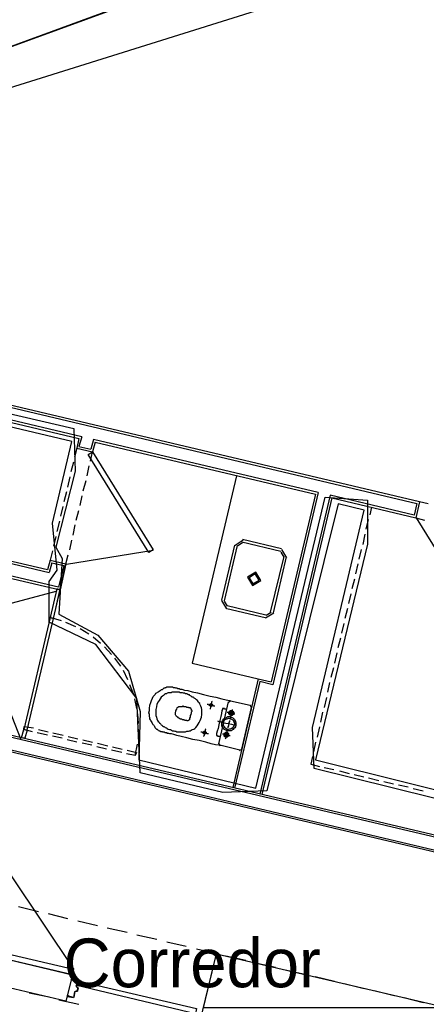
# Model space of a CAD drawing. Header units: feet. Extents: x -79 to 198, y -22 to 181.
# Tile 174 of 256: x 56 to 66, y 125 to 149. Entities that reach past the tile are written whole.
import ezdxf
from ezdxf.enums import TextEntityAlignment as Align

# ---------------------------------------------------------------- set-up
doc = ezdxf.new("R2010")
doc.units = ezdxf.units.FT
for name, color, linetype in [('A-AREA-COMUN', 252, 'CONTINUOUS'), ('A-AREA-UNIDAD', 30, 'CONTINUOUS'), ('A-LINEA', 7, 'CONTINUOUS'), ('A-MURO-CONCRETO', 8, 'CONTINUOUS'), ('A-NOMBRE-ESPACIO', 2, 'CONTINUOUS')]:
    doc.layers.add(name, color=color, linetype=linetype)

msp = doc.modelspace()

# ---------------------------------------------------------------- linework, layer by layer
at = {"layer": 'A-AREA-COMUN'}
msp.add_lwpolyline([(66.88, 129.4044), (63.008, 130.3644), (62.96, 131.3778), (64.24, 136.7289), (63.6, 136.8889), (61.84, 129.8133), (60.752, 129.7778), (58.72, 130.2578), (58.64, 132.0889), (57.632, 133.4222), (56.48, 133.9733), (56.48, 134.9689), (56.672, 135.2533), (56.56, 136.4089), (57.04, 138.4178), (49.088, 140.3022)], dxfattribs=at)
at = {"layer": 'A-AREA-UNIDAD'}
msp.add_lwpolyline([(49.2, 140.5689), (57.088, 138.7378), (57.12, 137.6889), (56.64, 135.8222), (56.8, 135.5378), (56.72, 134.1689), (57.68, 133.6533), (58.432, 132.7644), (58.72, 131.7689), (58.688, 130.5778), (61.568, 129.8844), (63.28, 137.0489), (64.32, 136.9778), (64.32, 135.8933), (63.04, 130.5778), (67.552, 129.4578)], dxfattribs=at)
at = {"layer": 'A-LINEA'}
for p, q in [((88.2115, 160.099), (36.6895, 141.2395)), ((88.0906, 160.0939), (36.6895, 141.2395)), ((96.7676, 160.0506), (36.6895, 141.2395)), ((96.7676, 160.0506), (36.6895, 141.2395)), ((96.7676, 160.0506), (36.6895, 141.2395)), ((96.7676, 160.0506), (36.6895, 141.2395)), ((49.3067, 140.7378), (65.5333, 136.8978)), ((65.6, 136.9378), (49.3333, 140.7778)), ((57.28, 138.5378), (49.1067, 140.4711)), ((49.08, 140.4178), (57.2133, 138.4978)), ((57.2133, 138.4978), (57.16, 138.2578)), ((57.28, 138.5378), (57.2133, 138.2978)), ((57.16, 138.2578), (57.1067, 138.0311)), ((57.16, 138.2578), (57.5467, 138.1644)), ((57.2133, 138.2978), (57.5067, 138.2311)), ((57.5733, 138.4711), (57.5067, 138.2311)), ((57.6133, 138.4044), (57.5467, 138.1644)), ((63.1067, 137.1644), (57.5733, 138.4711)), ((57.6133, 138.4044), (63.04, 137.1244)), ((57.4933, 137.9378), (57.5467, 138.1644)), ((57.08, 137.9111), (57.0133, 137.6711)), ((57.4133, 137.5778), (57.4667, 137.8178)), ((56.9867, 137.5511), (56.9333, 137.2978)), ((61.0933, 137.5778), (60, 132.9644)), ((57.32, 137.2044), (57.3867, 137.4578)), ((56.9067, 137.1778), (56.84, 136.9378)), ((57.24, 136.8444), (57.2933, 137.0844)), ((63.4, 137.0978), (61.6667, 129.7378)), ((63.04, 137.1244), (61.9467, 132.4978)), ((63.1067, 137.1644), (61.9867, 132.4311)), ((65.4667, 136.6044), (63.4, 137.0978)), ((56.8133, 136.8178), (56.76, 136.5778)), ((63.44, 137.0311), (61.72, 129.7244)), ((63.44, 137.0311), (65.5067, 136.5378)), ((64.4133, 136.8044), (64.3733, 136.6178)), ((65.5333, 136.8978), (65.4667, 136.6044)), ((65.6, 136.9378), (65.5067, 136.5378)), ((65.8133, 136.8844), (65.6, 136.9378)), ((57.1467, 136.4844), (57.2133, 136.7244)), ((56.44, 135.2578), (51.2933, 136.4711)), ((51.3333, 136.4178), (56.48, 135.1911)), ((56.7333, 136.4578), (56.6667, 136.2044)), ((57.0667, 136.1111), (57.12, 136.3644)), ((64.3333, 136.4978), (64.28, 136.2578)), ((65.5067, 136.5378), (65.72, 136.4844)), ((65.5158, 136.5424), (67.6221, 133.1336)), ((56.64, 136.0844), (56.5867, 135.8444)), ((64.2533, 136.1378), (64.2, 135.8844)), ((56.9867, 135.7511), (57.04, 135.9911)), ((61.04, 135.8711), (60.72, 134.5111)), ((61.1067, 135.8578), (60.7867, 134.4978)), ((61.2583, 135.9866), (61.0578, 135.8628)), ((61.243, 135.9218), (61.1227, 135.8474)), ((62.1867, 135.7111), (61.2267, 135.9378)), ((62.2, 135.7778), (61.24, 136.0044)), ((56.7067, 134.8311), (53.0933, 135.6844)), ((53.1333, 135.6178), (56.7467, 134.7644)), ((56.56, 135.7244), (56.5067, 135.4978)), ((56.8933, 135.4044), (56.9467, 135.6311)), ((56.9021, 135.4003), (59.0427, 135.7474)), ((61.9333, 134.2178), (62.2667, 135.5911)), ((62, 134.2044), (62.32, 135.5778)), ((62.264, 135.5748), (62.1897, 135.6951)), ((62.3289, 135.5595), (62.205, 135.76)), ((64.16, 135.7644), (64.1067, 135.5244)), ((56.5067, 135.4978), (56.44, 135.2578)), ((56.5467, 135.4311), (56.48, 135.1911)), ((56.5067, 135.4978), (56.8933, 135.4044)), ((56.5467, 135.4311), (56.84, 135.3644)), ((56.6533, 134.3511), (56.8933, 135.4044)), ((56.84, 135.3644), (56.7067, 134.8311)), ((56.8933, 135.4044), (56.7467, 134.7644)), ((64.08, 135.4044), (64.0267, 135.1644)), ((64, 135.0311), (63.9333, 134.7911)), ((54.72, 134.2178), (56.6533, 134.7378)), ((56.6933, 134.7378), (56.6933, 134.7378)), ((63.9067, 134.6711), (63.8533, 134.4311)), ((60.7245, 134.5028), (60.8484, 134.3022)), ((60.7893, 134.4874), (60.8637, 134.3671)), ((60.8667, 134.3778), (61.8133, 134.1511)), ((60.8533, 134.3111), (61.8, 134.0844)), ((61.8084, 134.0756), (62.0089, 134.1995)), ((61.8237, 134.1405), (61.944, 134.2148)), ((63.8267, 134.3111), (63.76, 134.0578)), ((55.7867, 131.0711), (54.6533, 133.9244)), ((56.7867, 134.0044), (56.5067, 134.0844)), ((57.1333, 133.8578), (56.8933, 133.9644)), ((63.7333, 133.9378), (63.68, 133.6978)), ((57.4533, 133.6711), (57.24, 133.8044)), ((46.04, 133.4311), (75.32, 126.5244)), ((57.7467, 133.4444), (57.56, 133.6044)), ((63.6533, 133.5778), (63.5867, 133.3378)), ((75.3067, 126.4711), (45.9733, 133.3911)), ((58.0133, 133.1778), (57.84, 133.3644)), ((63.56, 133.2178), (63.5067, 132.9644)), ((58.24, 132.8844), (58.0933, 133.0844)), ((60, 132.9644), (61.6267, 132.5778)), ((75.2267, 126.1244), (47.32, 132.7111)), ((58.4133, 132.5511), (58.3067, 132.7778)), ((63.48, 132.8444), (63.4133, 132.6044)), ((58.56, 132.2044), (58.4667, 132.4311)), ((61.6267, 132.5778), (61, 129.8978)), ((61.6667, 132.5111), (61.04, 129.8844)), ((61.6267, 132.5778), (61.9467, 132.4978)), ((61.9867, 132.4311), (61.6667, 132.5111)), ((63.3867, 132.4844), (63.3333, 132.2444)), ((58.64, 131.8444), (58.5867, 132.0844)), ((60.6533, 130.9778), (60.8933, 132.0044)), ((60.9507, 132.0299), (60.8946, 131.9952)), ((60.9467, 132.0311), (61.4267, 131.9244)), ((63.3067, 132.1111), (63.2533, 131.8711)), ((58.68, 131.4711), (58.6667, 131.7111)), ((61.4533, 131.8711), (61.2133, 130.8444)), ((61.4654, 131.8671), (61.4307, 131.9232)), ((63.2133, 131.7511), (63.16, 131.5111)), ((55.88, 131.2711), (55.88, 131.2711)), ((55.88, 131.2711), (55.88, 131.2711)), ((55.9067, 131.3644), (55.9067, 131.3644)), ((56.44, 131.1911), (56.1867, 131.2444)), ((56.2133, 131.3244), (56.4533, 131.2711)), ((56.5733, 131.2444), (56.8267, 131.1911)), ((58.68, 131.0978), (58.68, 131.3378)), ((63.1333, 131.3911), (63.08, 131.1378)), ((56.8, 131.1111), (56.56, 131.1644)), ((57.16, 131.0178), (56.92, 131.0711)), ((56.9467, 131.1511), (57.1867, 131.0978)), ((57.5333, 130.9378), (57.2933, 130.9911)), ((57.3067, 131.0711), (57.5467, 131.0178)), ((57.6667, 130.9911), (57.92, 130.9244)), ((60.6546, 130.9818), (60.6893, 130.9257)), ((63.04, 131.0178), (62.9867, 130.7778)), ((57.8933, 130.8444), (57.6533, 130.8978)), ((58.2667, 130.7644), (58.0133, 130.8178)), ((58.04, 130.8978), (58.28, 130.8444)), ((61.1733, 130.8178), (60.68, 130.9378)), ((61.1693, 130.8057), (61.2254, 130.8404)), ((58.6, 130.6844), (58.3867, 130.7244)), ((62.96, 130.6578), (62.92, 130.4711)), ((62.92, 130.4711), (63.1333, 130.4178)), ((63.2533, 130.3911), (63.4933, 130.3378)), ((63.6267, 130.3111), (63.8667, 130.2444)), ((63.9867, 130.2178), (64.2267, 130.1644)), ((64.3467, 130.1378), (64.6, 130.0711)), ((64.72, 130.0444), (64.96, 129.9911)), ((65.08, 129.9644), (65.32, 129.9111)), ((65.44, 129.8711), (65.6933, 129.8178)), ((55.72, 126.9644), (56.2133, 126.8444)), ((56.4533, 126.7911), (56.9333, 126.6711)), ((57.1867, 126.6178), (57.6667, 126.4978)), ((57.9067, 126.4444), (58.4, 126.3378)), ((58.64, 126.2711), (59.1333, 126.1644)), ((57.0533, 125.2844), (54.2933, 125.9378)), ((59.3733, 126.0978), (59.8533, 125.9911)), ((60.1067, 125.9244), (60.5867, 125.8178)), ((60.8267, 125.7511), (61.32, 125.6444)), ((61.56, 125.5778), (62.0533, 125.4711)), ((62.2933, 125.4044), (62.7733, 125.2978)), ((57.04, 125.1778), (57.04, 125.1778)), ((63.0267, 125.2444), (63.5067, 125.1244)), ((57.1467, 125.0044), (57.1867, 125.1378)), ((57.1472, 125.0024), (57.1621, 124.9783)), ((57.16, 125.0044), (57.16, 125.0044)), ((57.1733, 124.8711), (57.2, 124.9644)), ((63.7467, 125.0711), (64.24, 124.9511)), ((55.9867, 124.8444), (56.48, 124.7378)), ((56.72, 124.6711), (57.2133, 124.5644)), ((56.9333, 124.7644), (56.9333, 124.7644)), ((57.0933, 124.7244), (57.12, 124.8711)), ((57.1446, 124.8839), (57.1205, 124.869)), ((57.16, 124.8844), (57.16, 124.8844)), ((64.48, 124.8978), (64.9733, 124.7778)), ((65.2133, 124.7244), (65.6933, 124.6044))]:
    msp.add_line(p, q, dxfattribs=at)
for points in [[(57.5467, 138.1644), (59.04, 135.7511), (58.9333, 135.6844), (57.44, 138.0978), (57.5467, 138.1644)], [(61.4884, 134.8756), (61.6889, 134.9995), (61.565, 135.2), (61.3645, 135.0761), (61.4884, 134.8756)], [(61.4976, 134.9145), (61.6499, 135.0087), (61.5558, 135.1611), (61.4034, 135.0669), (61.4976, 134.9145)], [(56.6667, 134.7911), (56.5067, 134.0844), (56.5867, 134.0578), (56.7467, 134.7644), (56.6667, 134.7911)], [(55.9333, 131.3111), (56.5867, 134.0578), (56.5067, 134.0844), (55.8533, 131.3244), (55.9333, 131.3111)], [(56.5333, 134.0311), (56.5333, 134.0311), (56.5333, 134.0311)], [(56.5467, 134.1111), (56.5467, 134.1111), (56.5467, 134.1111)], [(47.28, 132.7778), (74.3467, 126.3778), (75.24, 126.1778)], [(60.68, 130.9378), (60.6533, 130.9378), (60.5733, 130.9511), (60.4667, 130.9778), (60.3333, 131.0178), (60.1733, 131.0578), (60.0133, 131.0844), (59.8667, 131.1244), (59.7333, 131.1511), (59.6267, 131.1778), (59.5467, 131.2044), (59.4933, 131.2178), (59.4533, 131.2178), (59.4267, 131.2311), (59.4, 131.2311), (59.3867, 131.2311), (59.3867, 131.2444), (59.3733, 131.2444), (59.36, 131.2444), (59.3467, 131.2444), (59.3333, 131.2444), (59.32, 131.2578), (59.3067, 131.2578), (59.28, 131.2578), (59.2667, 131.2711), (59.2533, 131.2711), (59.24, 131.2711), (59.2267, 131.2711), (59.2133, 131.2844), (59.2, 131.2844), (59.1867, 131.2978), (59.1733, 131.2978), (59.16, 131.3111), (59.1467, 131.3244), (59.1333, 131.3244), (59.12, 131.3378), (59.1067, 131.3511), (59.0933, 131.3644), (59.08, 131.3911), (59.08, 131.4044), (59.0667, 131.4178), (59.0533, 131.4311), (59.04, 131.4444), (59.0267, 131.4711), (59.0133, 131.4844), (59.0133, 131.4978), (59, 131.5244), (58.9867, 131.5511), (58.9733, 131.5644), (58.96, 131.5911), (58.96, 131.6178), (58.9467, 131.6578), (58.9467, 131.6978), (58.9333, 131.7378), (58.9467, 131.7911), (58.9467, 131.8444), (58.96, 131.9244), (58.9867, 131.9911), (59, 132.0444), (59.0267, 132.0978), (59.04, 132.1378), (59.0667, 132.1644), (59.0933, 132.1911), (59.1067, 132.2178), (59.1333, 132.2311), (59.1467, 132.2444), (59.1733, 132.2578), (59.1867, 132.2711), (59.2133, 132.2844), (59.2267, 132.2978), (59.24, 132.3111), (59.2667, 132.3111), (59.28, 132.3244), (59.2933, 132.3378), (59.3067, 132.3511), (59.3333, 132.3511), (59.3467, 132.3644), (59.36, 132.3644), (59.3733, 132.3778), (59.4, 132.3778), (59.4133, 132.3778), (59.4267, 132.3778), (59.44, 132.3778), (59.4533, 132.3778), (59.4667, 132.3778), (59.48, 132.3778), (59.5067, 132.3778), (59.52, 132.3778), (59.5333, 132.3644), (59.5467, 132.3644), (59.56, 132.3644), (59.5733, 132.3644), (59.5867, 132.3511), (59.6, 132.3511), (59.6133, 132.3511), (59.6267, 132.3511), (59.64, 132.3378), (59.6533, 132.3378), (59.6667, 132.3378), (59.68, 132.3378), (59.7067, 132.3244), (59.7467, 132.3244), (59.8133, 132.2978), (59.8933, 132.2844), (60, 132.2578), (60.1333, 132.2311), (60.28, 132.1911), (60.44, 132.1511), (60.5867, 132.1244), (60.7333, 132.0844), (60.84, 132.0578), (60.92, 132.0444), (60.9467, 132.0311)], [(60.2267, 131.6311), (60.24, 131.6978), (60.24, 131.7511), (60.24, 131.8178), (60.2267, 131.8578), (60.2133, 131.8978), (60.2, 131.9378), (60.1867, 131.9644), (60.16, 131.9911), (60.1467, 132.0178), (60.1333, 132.0444), (60.1067, 132.0578), (60.0933, 132.0711), (60.08, 132.0844), (60.0533, 132.0978), (60.04, 132.1111), (60.0267, 132.1244), (60, 132.1244), (59.9867, 132.1378), (59.9733, 132.1511), (59.9467, 132.1644), (59.9333, 132.1778), (59.9067, 132.1778), (59.8933, 132.1911), (59.8667, 132.2044), (59.84, 132.2044), (59.8133, 132.2178), (59.7867, 132.2178), (59.76, 132.2311), (59.7333, 132.2311), (59.7067, 132.2311), (59.68, 132.2444), (59.6533, 132.2444), (59.6267, 132.2444), (59.6, 132.2444), (59.5867, 132.2444), (59.56, 132.2444), (59.5467, 132.2444), (59.52, 132.2444), (59.5067, 132.2444), (59.48, 132.2311), (59.4667, 132.2311), (59.44, 132.2311), (59.4267, 132.2311), (59.4133, 132.2311), (59.3867, 132.2178), (59.3733, 132.2044), (59.3467, 132.2044), (59.32, 132.1911), (59.2933, 132.1644), (59.2667, 132.1511), (59.24, 132.1244), (59.2133, 132.0844), (59.1867, 132.0444), (59.16, 132.0044), (59.1333, 131.9511), (59.12, 131.8844), (59.1067, 131.8178), (59.1067, 131.7644), (59.1067, 131.7111), (59.1067, 131.6711), (59.12, 131.6311), (59.1333, 131.5911), (59.1467, 131.5511), (59.16, 131.5244), (59.1867, 131.5111), (59.2, 131.4844), (59.2133, 131.4711), (59.2267, 131.4578), (59.24, 131.4444), (59.2533, 131.4311), (59.2667, 131.4178), (59.2933, 131.4044), (59.3067, 131.4044), (59.32, 131.3911), (59.3333, 131.3778), (59.36, 131.3644), (59.3733, 131.3644), (59.3867, 131.3511), (59.4133, 131.3378), (59.44, 131.3244), (59.4667, 131.3244), (59.4933, 131.3111), (59.52, 131.2978), (59.5467, 131.2978), (59.5733, 131.2844), (59.6, 131.2844), (59.6267, 131.2711), (59.6533, 131.2711), (59.6667, 131.2711), (59.6933, 131.2711), (59.72, 131.2711), (59.7467, 131.2711), (59.76, 131.2711), (59.7867, 131.2711), (59.8, 131.2711), (59.8267, 131.2711), (59.84, 131.2711), (59.8667, 131.2844), (59.88, 131.2844), (59.9067, 131.2844), (59.9333, 131.2978), (59.96, 131.2978), (59.9733, 131.3111), (60, 131.3244), (60.04, 131.3378), (60.0667, 131.3511), (60.0933, 131.3778), (60.12, 131.4178), (60.1467, 131.4578), (60.1733, 131.4978), (60.2, 131.5511), (60.2267, 131.6311)], [(60.3733, 131.9511), (60.4, 131.9511), (60.4133, 131.9378), (60.4533, 131.9378), (60.48, 131.9244), (60.5067, 131.9244), (60.5333, 131.9111), (60.5467, 131.9111), (60.56, 131.9111)], [(60.4267, 131.9378), (60.44, 131.9378), (60.44, 131.9511), (60.4533, 131.9644), (60.4667, 131.9644), (60.48, 131.9644), (60.48, 131.9511), (60.4933, 131.9511), (60.4933, 131.9378), (60.5067, 131.9378), (60.5067, 131.9244), (60.4933, 131.9111), (60.4933, 131.8978), (60.48, 131.8978), (60.4667, 131.8978), (60.4533, 131.8978), (60.44, 131.8978), (60.44, 131.9111), (60.4267, 131.9111), (60.4267, 131.9244), (60.4267, 131.9378)], [(60.4933, 132.0178), (60.48, 132.0044), (60.48, 131.9911), (60.48, 131.9644), (60.4667, 131.9378), (60.4667, 131.9111), (60.4533, 131.8844), (60.4533, 131.8578), (60.44, 131.8444), (60.44, 131.8311)], [(59.9467, 131.5778), (59.9467, 131.5911), (59.9467, 131.6044), (59.96, 131.6311), (59.96, 131.6711), (59.9733, 131.6978), (59.9867, 131.7378), (59.9867, 131.7644), (60, 131.7778), (60, 131.7911), (59.9867, 131.7911), (59.9867, 131.8044), (59.9867, 131.8178), (59.9867, 131.8311), (59.9733, 131.8311), (59.9733, 131.8444), (59.96, 131.8444), (59.96, 131.8578), (59.9467, 131.8578), (59.9333, 131.8578), (59.92, 131.8578), (59.9067, 131.8711), (59.8933, 131.8711), (59.8667, 131.8711), (59.8533, 131.8844), (59.84, 131.8844), (59.8267, 131.8844), (59.8133, 131.8844), (59.8, 131.8844), (59.7867, 131.8844), (59.7867, 131.8978), (59.7733, 131.8978), (59.76, 131.8978), (59.76, 131.8844), (59.7467, 131.8844), (59.7333, 131.8844), (59.72, 131.8844), (59.7067, 131.8844), (59.6933, 131.8844), (59.68, 131.8844), (59.6667, 131.8844), (59.6533, 131.8711), (59.64, 131.8711), (59.6267, 131.8578), (59.6133, 131.8311), (59.6, 131.8044), (59.5867, 131.7778)], [(59.9467, 131.5778), (59.9333, 131.5778), (59.9333, 131.5644), (59.92, 131.5644), (59.92, 131.5511), (59.9067, 131.5511), (59.8933, 131.5378), (59.88, 131.5378), (59.8667, 131.5378), (59.8667, 131.5511), (59.8533, 131.5511), (59.84, 131.5511), (59.8267, 131.5511), (59.8133, 131.5511), (59.8, 131.5644), (59.7867, 131.5644), (59.7733, 131.5644), (59.76, 131.5644), (59.7467, 131.5778), (59.7333, 131.5778), (59.72, 131.5778), (59.7067, 131.5778), (59.7067, 131.5911), (59.6933, 131.5911), (59.68, 131.6044), (59.6667, 131.6044), (59.6667, 131.6178), (59.6533, 131.6178), (59.6533, 131.6311), (59.64, 131.6311), (59.6267, 131.6444), (59.6133, 131.6444), (59.6133, 131.6578), (59.6, 131.6711), (59.5867, 131.6844), (59.5867, 131.7111), (59.5867, 131.7378), (59.6, 131.7778)], [(60.8533, 131.8311), (60.84, 131.8311), (60.8267, 131.8311), (60.8, 131.8311), (60.8, 131.8444), (60.7867, 131.8444), (60.7733, 131.8444), (60.76, 131.8444), (60.7467, 131.8444), (60.7467, 131.8311), (60.7467, 131.8178), (60.7333, 131.7911), (60.72, 131.7244), (60.7067, 131.6444), (60.68, 131.5511), (60.6533, 131.4444), (60.64, 131.3511), (60.6133, 131.2844), (60.6, 131.2311), (60.6, 131.2044), (60.6, 131.1911), (60.6, 131.1778), (60.6133, 131.1778), (60.6267, 131.1778), (60.6267, 131.1644), (60.64, 131.1644), (60.6533, 131.1644), (60.6667, 131.1644), (60.68, 131.1644), (60.6933, 131.1511)], [(60.8667, 131.7511), (60.88, 131.7511), (60.8933, 131.7511), (60.92, 131.7378), (60.9467, 131.7378), (60.9733, 131.7244), (61.0133, 131.7244), (61.0267, 131.7111), (61.0533, 131.7111)], [(60.9067, 131.7511), (60.92, 131.7644), (60.92, 131.7778), (60.9333, 131.7778), (60.9333, 131.7911), (60.9467, 131.7911), (60.96, 131.7911), (60.9733, 131.7911), (60.9867, 131.7911), (61, 131.7778), (61.0133, 131.7778), (61.0133, 131.7644), (61.0267, 131.7511), (61.0267, 131.7378), (61.0267, 131.7244), (61.0267, 131.7111), (61.0133, 131.6978), (61.0133, 131.6844), (61, 131.6844), (60.9867, 131.6711), (60.9733, 131.6711), (60.96, 131.6711), (60.9467, 131.6711), (60.9333, 131.6844), (60.92, 131.6844), (60.92, 131.6978), (60.9067, 131.7111), (60.9067, 131.7244), (60.9067, 131.7378), (60.9067, 131.7511)], [(60.9867, 131.8178), (60.9867, 131.7911), (60.9733, 131.7644), (60.96, 131.7244), (60.96, 131.6844), (60.9467, 131.6578), (60.9467, 131.6178), (60.9333, 131.6044), (60.9333, 131.5911)], [(60.9333, 131.7378), (60.9333, 131.7511), (60.9467, 131.7511), (60.9467, 131.7644), (60.96, 131.7644), (60.9733, 131.7644), (60.9867, 131.7644), (60.9867, 131.7511), (61, 131.7511), (61, 131.7378), (61, 131.7244), (60.9867, 131.7111), (60.9867, 131.6978), (60.9733, 131.6978), (60.96, 131.6978), (60.9467, 131.7111), (60.9333, 131.7244), (60.9333, 131.7378)], [(60.6267, 131.5378), (60.6533, 131.5244), (60.6933, 131.5244), (60.7467, 131.4978), (60.8267, 131.4844), (60.8933, 131.4711), (60.9733, 131.4578), (61.0267, 131.4444), (61.0667, 131.4311), (61.08, 131.4311)], [(60.7333, 131.5111), (60.7467, 131.5378), (60.76, 131.5644), (60.7733, 131.5911), (60.8, 131.6044), (60.8267, 131.6178), (60.8533, 131.6311), (60.88, 131.6444), (60.9067, 131.6444), (60.9467, 131.6444), (60.9733, 131.6311), (61, 131.6178), (61.0267, 131.5911), (61.04, 131.5778), (61.0533, 131.5511), (61.0667, 131.5244), (61.08, 131.4844), (61.08, 131.4578), (61.08, 131.4311), (61.0667, 131.3911), (61.0533, 131.3644), (61.0267, 131.3511), (61.0133, 131.3244), (60.9867, 131.3111), (60.96, 131.2978), (60.92, 131.2978), (60.8933, 131.2978), (60.8667, 131.2978), (60.8267, 131.3111), (60.8, 131.3244), (60.7867, 131.3378), (60.76, 131.3644), (60.7467, 131.3911), (60.7333, 131.4178), (60.7333, 131.4444), (60.7333, 131.4711), (60.7333, 131.5111)], [(60.7733, 131.4978), (60.7733, 131.5244), (60.7867, 131.5378), (60.8, 131.5644), (60.8267, 131.5778), (60.84, 131.5911), (60.8667, 131.5911), (60.8933, 131.6044), (60.9067, 131.6044), (60.9333, 131.5911), (60.96, 131.5911), (60.9733, 131.5778), (61, 131.5644), (61.0133, 131.5511), (61.0267, 131.5244), (61.0267, 131.5111), (61.04, 131.4844), (61.04, 131.4578), (61.04, 131.4311), (61.0267, 131.4178), (61.0133, 131.3911), (61, 131.3778), (60.9867, 131.3511), (60.96, 131.3511), (60.9467, 131.3378), (60.92, 131.3378), (60.8933, 131.3244), (60.8667, 131.3378), (60.8533, 131.3378), (60.8267, 131.3511), (60.8133, 131.3644), (60.8, 131.3911), (60.7867, 131.4044), (60.7733, 131.4311), (60.7733, 131.4444), (60.7733, 131.4711), (60.7733, 131.4978)], [(60.92, 131.5511), (60.92, 131.5378), (60.92, 131.5244), (60.9067, 131.4978), (60.9067, 131.4711), (60.8933, 131.4444), (60.8933, 131.4178), (60.88, 131.3911), (60.88, 131.3778), (60.88, 131.3644)], [(55.8, 131.1244), (55.8533, 131.3244), (55.9333, 131.3111), (55.88, 131.1111), (55.8, 131.1244)], [(56.0667, 131.2711), (55.8533, 131.3244), (55.8667, 131.4044), (56.0933, 131.3644)], [(60.2133, 131.2711), (60.24, 131.2711), (60.2533, 131.2578), (60.2933, 131.2578), (60.32, 131.2444), (60.3467, 131.2444), (60.3733, 131.2311), (60.3867, 131.2311), (60.4, 131.2311)], [(60.2667, 131.2578), (60.28, 131.2578), (60.28, 131.2711), (60.2933, 131.2844), (60.3067, 131.2844), (60.32, 131.2844), (60.32, 131.2711), (60.3333, 131.2711), (60.3333, 131.2578), (60.3467, 131.2578), (60.3467, 131.2444), (60.3333, 131.2311), (60.3333, 131.2178), (60.32, 131.2178), (60.3067, 131.2178), (60.2933, 131.2178), (60.28, 131.2178), (60.28, 131.2311), (60.2667, 131.2444), (60.2667, 131.2578)], [(60.3333, 131.3378), (60.32, 131.3244), (60.32, 131.3111), (60.32, 131.2844), (60.3067, 131.2578), (60.3067, 131.2311), (60.2933, 131.2044), (60.2933, 131.1778), (60.28, 131.1644), (60.28, 131.1511)], [(60.7467, 131.2178), (60.7733, 131.2178), (60.7867, 131.2044), (60.8267, 131.2044), (60.8533, 131.1911), (60.88, 131.1911), (60.9067, 131.1778), (60.92, 131.1778), (60.9333, 131.1778)], [(60.7867, 131.2044), (60.7867, 131.2178), (60.7867, 131.2311), (60.8, 131.2444), (60.8133, 131.2444), (60.8267, 131.2578), (60.84, 131.2578), (60.8533, 131.2578), (60.8667, 131.2578), (60.8667, 131.2444), (60.88, 131.2444), (60.8933, 131.2311), (60.8933, 131.2178), (60.8933, 131.2044), (60.8933, 131.1911), (60.8933, 131.1778), (60.8933, 131.1644), (60.88, 131.1511), (60.8667, 131.1378), (60.8533, 131.1378), (60.84, 131.1378), (60.8267, 131.1378), (60.8133, 131.1378), (60.8133, 131.1511), (60.8, 131.1511), (60.7867, 131.1644), (60.7867, 131.1778), (60.7867, 131.1911), (60.7867, 131.2044)], [(60.8667, 131.3244), (60.8667, 131.3111), (60.8667, 131.2978), (60.8533, 131.2711), (60.8533, 131.2311), (60.84, 131.1911), (60.8267, 131.1644), (60.8267, 131.1244), (60.8267, 131.1111), (60.8133, 131.0978)], [(60.8133, 131.2044), (60.8133, 131.2178), (60.8267, 131.2178), (60.8267, 131.2311), (60.84, 131.2311), (60.8533, 131.2311), (60.8533, 131.2178), (60.8667, 131.2178), (60.8667, 131.2044), (60.8667, 131.1911), (60.8667, 131.1778), (60.8533, 131.1778), (60.8533, 131.1644), (60.84, 131.1644), (60.8267, 131.1644), (60.8133, 131.1778), (60.8133, 131.1911), (60.8133, 131.2044)], [(58.4, 130.8178), (58.6267, 130.7644), (58.6, 130.6844), (58.6533, 130.9644)], [(57.0961, 125.4113), (54.7607, 128.8866), (51.2141, 126.6469)], [(54.1333, 125.9778), (57.0533, 125.2844), (57.08, 125.4178), (54.16, 126.0978), (54.1333, 125.9778)], [(60.6, 125.8044), (66.2933, 124.4711), (65.8267, 122.5244), (60.1333, 123.8711), (60.6, 125.8044)], [(57.0533, 125.2844), (56.8933, 124.6311), (54.7867, 125.1244)], [(57.0267, 125.1778), (57.0133, 125.1511), (57.0267, 125.1511), (57.04, 125.1778), (57.1733, 125.1511), (57.1467, 125.0044)], [(57.04, 125.1911), (57.1733, 125.1511), (57.1733, 125.1511)], [(57.16, 124.9778), (57.1867, 124.9778), (57.16, 124.8844), (57.1333, 124.8844)], [(57.1867, 125.1378), (60.1067, 124.4578), (60.08, 124.3244), (57.16, 125.0178), (57.1867, 125.1378)], [(57.16, 124.9911), (57.1867, 124.9778), (57.1867, 124.9778)], [(57.1067, 124.8711), (57.08, 124.7244), (56.9333, 124.7644), (56.9467, 124.7911), (56.9333, 124.7911), (56.92, 124.7644)], [(56.9333, 124.7511), (57.08, 124.7244), (57.08, 124.7244)], [(57.16, 124.8711), (57.1333, 124.8711), (57.1333, 124.8711)]]:
    msp.add_lwpolyline(points, dxfattribs=at)
at = {"layer": 'A-MURO-CONCRETO'}
msp.add_lwpolyline([(60.6, 125.8044), (66.2933, 124.4711), (60.28, 124.4711), (60.6, 125.8044), (60.6, 125.8044)], dxfattribs=at)

# ---------------------------------------------------------------- texts
at = {"layer": 'A-NOMBRE-ESPACIO'}
msp.add_text('Corredor', height=1.2, dxfattribs=at).set_placement((60, 124.9778), align=Align.CENTER)

doc.saveas('drawing.dxf')
